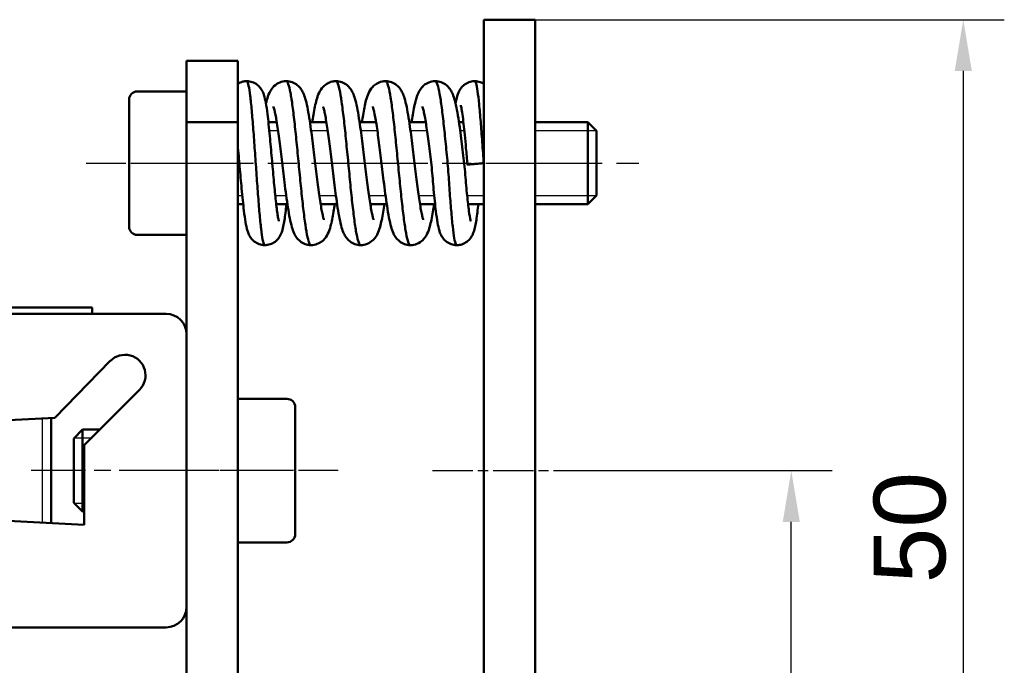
# Model space of a CAD drawing. Header units: millimetres. Extents: x 9 to 162, y 7 to 153.
# Tile 6 of 7: x 48 to 96, y 115 to 147. Entities that reach past the tile are written whole.
import ezdxf

# ---------------------------------------------------------------- set-up
doc = ezdxf.new("R2010")
doc.units = ezdxf.units.MM
doc.linetypes.add('CHAIN', pattern=[0.3543, 0.2362, -0.0295, 0.0591, -0.0295])
for name, color, linetype, lineweight, true_color in [('Bemaßungen(DIN)', 179, 'Continuous', 25, 0x262659), ('Gewinde(DIN)', 179, 'Continuous', 25, 0x262659), ('Mittellinie(DIN)', 179, 'CHAIN', 25, 0x262659), ('Sichtbare Kanten(DIN)', 179, 'Continuous', 50, 0x262659)]:
    doc.layers.add(name, color=color, linetype=linetype, lineweight=lineweight, true_color=true_color)
doc.styles.add('STANDARD-BSI~0', font='arial.ttf')
doc.dimstyles.new('Katalogzeichnungen', dxfattribs={"dimtxt": 3.5, "dimasz": 2.5, "dimexe": 2, "dimexo": 0, "dimgap": 0.8, "dimtad": 1, "dimrnd": 1e-08, "dimdsep": 46, "dimtxsty": 'STANDARD-BSI~0', "dimcen": 0.09, "dimdle": 10, "dimclrd": 250, "dimclre": 250, "dimclrt": 250, "dimazin": 2, "dimtfac": 1, "dimtmove": 0, "dimatfit": 3, "dimfxl": 1, "dimtolj": 1, "dimtzin": 0, "dimlwd": 25, "dimlwe": 25, "dimarcsym": 0})

# ---------------------------------------------------------------- blocks, each defined once
blk = doc.blocks.new('*D11')
at = {"layer": 'Bemaßungen(DIN)', "color": 250, "linetype": 'Continuous', "lineweight": 25, "true_color": 0x3f3f3f, "transparency": 16777216}
for p, q in [((73.596, 146.512), (96.486, 146.512)), ((94.486, 144.012), (94.486, 99.012)), ((68.596, 96.512), (96.486, 96.512))]:
    blk.add_line(p, q, dxfattribs=at)
at = {"layer": 'Bemaßungen(DIN)', "color": 250, "linetype": 'Continuous', "true_color": 0x3f3f3f, "transparency": 16777216}
for points in [[(94.069, 144.012), (94.903, 144.012), (94.486, 146.512)], [(94.069, 99.012), (94.903, 99.012), (94.486, 96.512)]]:
    blk.add_solid(points, dxfattribs=at)
at = {"layer": 'Defpoints', "color": 0, "linetype": 'Continuous', "transparency": 16777216}
for p in [(73.596, 146.512), (68.596, 96.512), (94.486, 96.512)]:
    blk.add_point(p, dxfattribs=at)
at = {"layer": 'Bemaßungen(DIN)', "color": 250, "linetype": 'Continuous', "lineweight": 25, "true_color": 0x3f3f3f, "transparency": 16777216, "insert": (90.112, 119.011), "char_height": 3.5, "attachment_point": 1, "rotation": 90, "style": 'STANDARD-BSI~0'}
blk.add_mtext('\\A1;50', dxfattribs=at)
blk = doc.blocks.new('*D12')
at = {"layer": 'Bemaßungen(DIN)', "color": 250, "linetype": 'Continuous', "lineweight": 25, "true_color": 0x3f3f3f, "transparency": 16777216}
for p, q in [((76.096, 124.512), (88.096, 124.512)), ((86.096, 99.012), (86.096, 122.012)), ((68.596, 96.512), (88.096, 96.512))]:
    blk.add_line(p, q, dxfattribs=at)
at = {"layer": 'Bemaßungen(DIN)', "color": 250, "linetype": 'Continuous', "true_color": 0x3f3f3f, "transparency": 16777216}
for points in [[(85.679, 122.012), (86.512, 122.012), (86.096, 124.512)], [(85.679, 99.012), (86.512, 99.012), (86.096, 96.512)]]:
    blk.add_solid(points, dxfattribs=at)
at = {"layer": 'Defpoints', "color": 0, "linetype": 'Continuous', "transparency": 16777216}
for p in [(76.096, 124.512), (86.096, 124.512), (68.596, 96.512)]:
    blk.add_point(p, dxfattribs=at)
at = {"layer": 'Bemaßungen(DIN)', "color": 250, "linetype": 'Continuous', "lineweight": 25, "true_color": 0x3f3f3f, "transparency": 16777216, "insert": (81.722, 107.972), "char_height": 3.5, "attachment_point": 1, "rotation": 90, "style": 'STANDARD-BSI~0'}
blk.add_mtext('\\A1;28', dxfattribs=at)

msp = doc.modelspace()

# ---------------------------------------------------------------- linework, layer by layer
at = {"layer": 'Gewinde(DIN)'}
for p, q in [((59.096, 141.094), (59.096, 141.094)), ((61.06, 141.094), (60.635, 141.094)), ((63.483, 141.094), (62.675, 141.094)), ((65.906, 141.094), (65.098, 141.094)), ((68.329, 141.094), (67.521, 141.094)), ((70.147, 141.094), (69.944, 141.094)), ((76.584, 141.094), (73.596, 141.094)), ((59.096, 137.93), (59.317, 137.93)), ((60.925, 137.93), (61.459, 137.93)), ((63.074, 137.93), (63.882, 137.93)), ((65.497, 137.93), (66.305, 137.93)), ((67.92, 137.93), (68.677, 137.93)), ((70.284, 137.93), (71.096, 137.93)), ((73.596, 137.93), (76.584, 137.93)), ((49.578, 121.968), (49.578, 127.057)), ((51.942, 126.094), (51.107, 126.094)), ((51.107, 122.93), (51.596, 122.93))]:
    msp.add_line(p, q, dxfattribs=at)
at = {"layer": 'Mittellinie(DIN)', "linetype": 'CHAIN', "ltscale": 8.222835}
for p, q in [((51.696, 139.512), (59.096, 139.512)), ((63.996, 124.512), (56.596, 124.512)), ((63.996, 124.512), (56.596, 124.512))]:
    msp.add_line(p, q, dxfattribs=at)
at = {"layer": 'Mittellinie(DIN)', "linetype": 'CHAIN', "ltscale": 23.990969}
msp.add_line((54.196, 139.512), (78.666, 139.512), dxfattribs=at)
at = {"layer": 'Mittellinie(DIN)', "linetype": 'CHAIN', "ltscale": 13.857306}
msp.add_line((61.496, 124.512), (49.025, 124.512), dxfattribs=at)
msp.add_line((61.496, 124.512), (49.025, 124.512), dxfattribs=at)
at = {"layer": 'Mittellinie(DIN)', "linetype": 'CHAIN', "ltscale": 8.333956}
msp.add_line((68.596, 124.512), (76.096, 124.512), dxfattribs=at)
at = {"layer": 'Sichtbare Kanten(DIN)'}
for p, q in [((71.096, 141.512), (71.096, 146.512)), ((73.596, 146.512), (71.096, 146.512)), ((73.596, 146.512), (73.596, 141.512)), ((56.596, 144.512), (56.596, 141.512)), ((59.096, 144.512), (56.596, 144.512)), ((59.096, 141.512), (59.096, 144.512)), ((54.196, 143.012), (56.596, 143.012)), ((53.796, 136.412), (53.796, 142.612)), ((56.596, 141.512), (59.096, 141.512)), ((56.596, 141.512), (56.596, 107.512)), ((59.096, 141.512), (59.096, 141.512)), ((59.096, 141.512), (59.096, 107.512)), ((60.591, 141.512), (60.997, 141.512)), ((62.616, 141.512), (63.42, 141.512)), ((65.039, 141.512), (65.843, 141.512)), ((67.461, 141.512), (68.266, 141.512)), ((69.884, 141.512), (70.102, 141.512)), ((71.096, 141.512), (71.096, 101.512)), ((73.596, 141.512), (73.596, 101.512)), ((73.596, 141.512), (76.166, 141.512)), ((76.166, 137.512), (76.166, 141.512)), ((76.596, 141.083), (76.166, 141.512)), ((76.596, 141.083), (76.596, 137.942)), ((76.596, 137.942), (76.166, 137.512)), ((59.096, 137.512), (59.36, 137.512)), ((60.97, 137.512), (61.519, 137.512)), ((63.137, 137.512), (63.942, 137.512)), ((65.56, 137.512), (66.364, 137.512)), ((67.983, 137.512), (68.72, 137.512)), ((70.33, 137.512), (71.096, 137.512)), ((73.596, 137.512), (76.166, 137.512)), ((54.196, 136.012), (56.596, 136.012)), ((43.596, 132.162), (55.596, 132.162)), ((43.996, 132.462), (51.996, 132.462)), ((51.996, 132.462), (51.996, 132.162)), ((50.171, 127.088), (52.88, 129.861)), ((54.303, 128.455), (51.596, 125.748)), ((61.496, 128.012), (59.096, 128.012)), ((61.896, 127.612), (61.896, 121.412)), ((45.622, 126.849), (50.171, 127.088)), ((49.996, 127.078), (49.996, 121.946)), ((51.096, 126.083), (51.525, 126.512)), ((51.525, 126.512), (51.525, 122.512)), ((52.36, 126.512), (51.525, 126.512)), ((51.096, 122.942), (51.096, 126.083)), ((51.596, 125.748), (51.596, 121.862)), ((51.096, 122.942), (51.525, 122.512)), ((51.596, 122.512), (51.525, 122.512)), ((51.596, 121.862), (45.622, 122.175)), ((61.496, 121.012), (59.096, 121.012)), ((55.596, 116.862), (43.596, 116.862))]:
    msp.add_line(p, q, dxfattribs=at)
for centre, radius, start, end in [((54.196, 142.612), 0.4, 90, 180), ((54.196, 136.412), 0.4, 180, 270), ((55.596, 131.162), 1, 0, 90), ((53.596, 129.162), 1, 315, 135.667), ((61.496, 127.612), 0.4, 0, 90), ((61.496, 121.412), 0.4, 270, 0), ((55.596, 117.862), 1, 270, 0)]:
    msp.add_arc(centre, radius, start, end, dxfattribs=at)
for points, knots in [([(59.096, 143.384), (59.172, 143.432), (59.26, 143.469), (59.41, 143.504), (59.472, 143.511), (59.533, 143.511)], [0.00000216, 0.00000216, 0.00000216, 0.00000216, 0.02974063, 0.02974063, 0.04909665, 0.04909665, 0.04909665, 0.04909665]), ([(59.533, 143.511), (59.624, 143.512), (59.717, 143.496), (59.891, 143.437), (59.973, 143.392), (60.11, 143.286), (60.167, 143.225), (60.255, 143.107), (60.287, 143.05), (60.338, 142.941), (60.357, 142.889), (60.413, 142.715), (60.439, 142.594), (60.493, 142.295), (60.519, 142.114), (60.584, 141.602), (60.622, 141.232), (60.692, 140.493), (60.725, 140.124), (60.788, 139.4), (60.82, 139.037), (60.881, 138.367), (60.912, 138.049), (60.971, 137.495), (61, 137.249), (61.041, 136.971), (61.054, 136.894), (61.076, 136.776), (61.086, 136.732), (61.097, 136.687), (61.1, 136.676), (61.1, 136.676)], [0, 0, 0, 0, 0.0289953, 0.0289953, 0.0585899, 0.0585899, 0.0875667, 0.0875667, 0.1162194, 0.1162194, 0.1491562, 0.1491562, 0.2286912, 0.2286912, 0.3153861, 0.3153861, 0.4452961, 0.4452961, 0.5563493, 0.5563493, 0.6634463, 0.6634463, 0.7665842, 0.7665842, 0.8682857, 0.8682857, 0.9149422, 0.9149422, 0.9562805, 0.9562805, 0.9829118, 0.9829118, 0.9829118, 0.9829118]), ([(60.413, 135.514), (60.403, 135.514), (60.368, 135.539), (60.334, 135.656), (60.283, 135.919), (60.232, 136.275), (60.182, 136.783), (60.131, 137.356), (60.081, 137.987), (60.03, 138.689), (59.98, 139.409), (59.929, 140.135), (59.879, 140.831), (59.828, 141.492), (59.778, 142.105), (59.727, 142.596), (59.677, 143.008), (59.626, 143.335), (59.576, 143.48), (59.545, 143.509), (59.539, 143.511), (59.533, 143.511)], [95.984384, 95.984384, 95.984384, 95.984384, 96.314536, 97.182235, 97.182235, 98.049933, 98.917632, 98.917632, 99.78533, 100.653029, 100.653029, 101.520727, 102.388426, 102.388426, 103.256125, 104.123823, 104.123823, 104.991522, 105.85922, 105.85922, 106.060805, 106.060805, 106.060805, 106.060805]), ([(59.533, 143.511), (59.539, 143.511), (59.545, 143.509), (59.576, 143.48), (59.626, 143.335), (59.677, 143.008), (59.727, 142.596), (59.778, 142.105), (59.828, 141.492), (59.879, 140.831), (59.929, 140.135), (59.98, 139.409), (60.03, 138.689), (60.081, 137.987), (60.131, 137.356), (60.182, 136.783), (60.232, 136.275), (60.283, 135.919), (60.334, 135.656), (60.368, 135.539), (60.403, 135.514), (60.413, 135.514)], [-106.060805, -106.060805, -106.060805, -106.060805, -105.85922, -105.85922, -104.991522, -104.123823, -104.123823, -103.256125, -102.388426, -102.388426, -101.520727, -100.653029, -100.653029, -99.78533, -98.917632, -98.917632, -98.049933, -97.182235, -97.182235, -96.314536, -95.984384, -95.984384, -95.984384, -95.984384]), ([(60.47, 142.422), (60.498, 142.544), (60.529, 142.656), (60.607, 142.885), (60.655, 143.009), (60.816, 143.226), (60.899, 143.311), (61.09, 143.432), (61.191, 143.474), (61.35, 143.506), (61.405, 143.511), (61.459, 143.511)], [0.8774742, 0.8774742, 0.8774742, 0.8774742, 0.9414458, 0.9414458, 1.0160464, 1.0160464, 1.0597592, 1.0597592, 1.0956143, 1.0956143, 1.1134547, 1.1134547, 1.1134547, 1.1134547]), ([(61.459, 143.511), (61.556, 143.512), (61.656, 143.494), (61.839, 143.429), (61.923, 143.381), (62.064, 143.269), (62.123, 143.205), (62.219, 143.075), (62.255, 143.009), (62.33, 142.852), (62.36, 142.762), (62.464, 142.412), (62.523, 142.103), (62.612, 141.544), (62.64, 141.35), (62.715, 140.804), (62.762, 140.425), (62.852, 139.687), (62.896, 139.319), (62.981, 138.624), (63.024, 138.288), (63.106, 137.703), (63.147, 137.441), (63.203, 137.137), (63.221, 137.051), (63.252, 136.913), (63.266, 136.858), (63.287, 136.785), (63.296, 136.763), (63.299, 136.754), (63.299, 136.753), (63.299, 136.753)], [0, 0, 0, 0, 0.0323692, 0.0323692, 0.0651177, 0.0651177, 0.0982353, 0.0982353, 0.1355117, 0.1355117, 0.1924078, 0.1924078, 0.3406873, 0.3406873, 0.4107086, 0.4107086, 0.527473, 0.527473, 0.6357068, 0.6357068, 0.7418282, 0.7418282, 0.8428002, 0.8428002, 0.8894576, 0.8894576, 0.9315225, 0.9315225, 0.9659196, 0.9659196, 0.9732235, 0.9732235, 0.9732235, 0.9732235]), ([(62.67, 135.514), (62.647, 135.514), (62.624, 135.535), (62.567, 135.64), (62.498, 135.865), (62.428, 136.261), (62.359, 136.736), (62.29, 137.282), (62.22, 137.932), (62.151, 138.619), (62.082, 139.331), (62.012, 140.052), (61.943, 140.756), (61.874, 141.433), (61.804, 142.019), (61.735, 142.54), (61.666, 142.988), (61.596, 143.273), (61.527, 143.464), (61.493, 143.511), (61.459, 143.511)], [75.789522, 75.789522, 75.789522, 75.789522, 76.35747, 76.35747, 77.225169, 78.092867, 78.092867, 78.960566, 79.828264, 79.828264, 80.695963, 81.563661, 81.563661, 82.43136, 83.299058, 83.299058, 84.166757, 85.034455, 85.034455, 85.895113, 85.895113, 85.895113, 85.895113]), ([(61.459, 143.511), (61.493, 143.511), (61.527, 143.464), (61.596, 143.273), (61.666, 142.988), (61.735, 142.54), (61.804, 142.019), (61.874, 141.433), (61.943, 140.756), (62.012, 140.052), (62.082, 139.331), (62.151, 138.619), (62.22, 137.932), (62.29, 137.282), (62.359, 136.736), (62.428, 136.261), (62.498, 135.865), (62.567, 135.64), (62.624, 135.535), (62.647, 135.514), (62.67, 135.514)], [-85.895113, -85.895113, -85.895113, -85.895113, -85.034455, -85.034455, -84.166757, -83.299058, -83.299058, -82.43136, -81.563661, -81.563661, -80.695963, -79.828264, -79.828264, -78.960566, -78.092867, -78.092867, -77.225169, -76.35747, -76.35747, -75.789522, -75.789522, -75.789522, -75.789522]), ([(62.73, 141.512), (62.749, 141.64), (62.768, 141.762), (62.834, 142.155), (62.882, 142.393), (62.97, 142.715), (63.005, 142.824), (63.105, 143.039), (63.169, 143.152), (63.322, 143.303), (63.377, 143.347), (63.518, 143.434), (63.61, 143.472), (63.764, 143.504), (63.823, 143.511), (63.881, 143.511)], [0.73198, 0.73198, 0.73198, 0.73198, 0.7789334, 0.7789334, 0.8938552, 0.8938552, 0.9631325, 0.9631325, 1.0218636, 1.0218636, 1.0466783, 1.0466783, 1.0795111, 1.0795111, 1.0987139, 1.0987139, 1.0987139, 1.0987139]), ([(65.093, 135.513), (65.06, 135.513), (64.992, 135.607), (64.924, 135.878), (64.854, 136.242), (64.785, 136.69), (64.716, 137.27), (64.646, 137.903), (64.577, 138.579), (64.508, 139.299), (64.438, 140.02), (64.369, 140.733), (64.3, 141.388), (64.23, 141.994), (64.161, 142.54), (64.092, 142.945), (64.022, 143.263), (63.964, 143.454), (63.905, 143.511), (63.881, 143.511)], [55.566486, 55.566486, 55.566486, 55.566486, 56.400404, 57.268103, 57.268103, 58.135801, 59.0035, 59.0035, 59.871198, 60.738897, 60.738897, 61.606595, 62.474294, 62.474294, 63.341992, 64.209691, 64.209691, 65.077389, 65.680172, 65.680172, 65.680172, 65.680172]), ([(63.881, 143.511), (63.905, 143.511), (63.964, 143.454), (64.022, 143.263), (64.092, 142.945), (64.161, 142.54), (64.23, 141.994), (64.3, 141.388), (64.369, 140.733), (64.438, 140.02), (64.508, 139.299), (64.577, 138.579), (64.646, 137.903), (64.716, 137.27), (64.785, 136.69), (64.854, 136.242), (64.924, 135.878), (64.992, 135.607), (65.06, 135.513), (65.093, 135.513)], [-65.680172, -65.680172, -65.680172, -65.680172, -65.077389, -64.209691, -64.209691, -63.341992, -62.474294, -62.474294, -61.606595, -60.738897, -60.738897, -59.871198, -59.0035, -59.0035, -58.135801, -57.268103, -57.268103, -56.400404, -55.566486, -55.566486, -55.566486, -55.566486]), ([(63.881, 143.511), (63.979, 143.511), (64.078, 143.494), (64.261, 143.429), (64.345, 143.381), (64.486, 143.27), (64.544, 143.207), (64.64, 143.078), (64.676, 143.012), (64.751, 142.855), (64.782, 142.764), (64.888, 142.409), (64.948, 142.092), (65.037, 141.525), (65.066, 141.327), (65.14, 140.784), (65.186, 140.415), (65.276, 139.681), (65.32, 139.307), (65.405, 138.613), (65.448, 138.282), (65.529, 137.7), (65.57, 137.44), (65.627, 137.134), (65.644, 137.046), (65.675, 136.91), (65.689, 136.857), (65.71, 136.787), (65.718, 136.765), (65.721, 136.756), (65.722, 136.755), (65.722, 136.755)], [0, 0, 0, 0, 0.0323425, 0.0323425, 0.0650528, 0.0650528, 0.0980759, 0.0980759, 0.1353291, 0.1353291, 0.1926529, 0.1926529, 0.3432156, 0.3432156, 0.4139537, 0.4139537, 0.5279944, 0.5279944, 0.6377395, 0.6377395, 0.742333, 0.742333, 0.8435777, 0.8435777, 0.8907262, 0.8907262, 0.9319766, 0.9319766, 0.9655625, 0.9655625, 0.973604, 0.973604, 0.973604, 0.973604]), ([(65.153, 141.512), (65.17, 141.629), (65.188, 141.741), (65.252, 142.124), (65.298, 142.361), (65.383, 142.686), (65.418, 142.797), (65.514, 143.015), (65.576, 143.13), (65.731, 143.291), (65.79, 143.341), (65.939, 143.433), (66.034, 143.472), (66.189, 143.505), (66.247, 143.511), (66.305, 143.511)], [0.7321524, 0.7321524, 0.7321524, 0.7321524, 0.7752167, 0.7752167, 0.8881197, 0.8881197, 0.9574178, 0.9574178, 1.018938, 1.018938, 1.0467684, 1.0467684, 1.080453, 1.080453, 1.0993973, 1.0993973, 1.0993973, 1.0993973]), ([(67.516, 135.514), (67.507, 135.514), (67.463, 135.53), (67.419, 135.623), (67.35, 135.864), (67.28, 136.198), (67.211, 136.687), (67.142, 137.244), (67.072, 137.859), (67.003, 138.553), (66.934, 139.267), (66.864, 139.99), (66.795, 140.691), (66.726, 141.36), (66.656, 141.985), (66.587, 142.495), (66.518, 142.928), (66.449, 143.279), (66.379, 143.452), (66.331, 143.504), (66.318, 143.511), (66.305, 143.511)], [35.343672, 35.343672, 35.343672, 35.343672, 35.57564, 36.443338, 36.443338, 37.311037, 38.178735, 38.178735, 39.046434, 39.914132, 39.914132, 40.781831, 41.649529, 41.649529, 42.517228, 43.384926, 43.384926, 44.252625, 45.120323, 45.120323, 45.452862, 45.452862, 45.452862, 45.452862]), ([(66.305, 143.511), (66.318, 143.511), (66.331, 143.504), (66.379, 143.452), (66.449, 143.279), (66.518, 142.928), (66.587, 142.495), (66.656, 141.985), (66.726, 141.36), (66.795, 140.691), (66.864, 139.99), (66.934, 139.267), (67.003, 138.553), (67.072, 137.859), (67.142, 137.244), (67.211, 136.687), (67.28, 136.198), (67.35, 135.864), (67.419, 135.623), (67.463, 135.53), (67.507, 135.514), (67.516, 135.514)], [-45.452862, -45.452862, -45.452862, -45.452862, -45.120323, -45.120323, -44.252625, -43.384926, -43.384926, -42.517228, -41.649529, -41.649529, -40.781831, -39.914132, -39.914132, -39.046434, -38.178735, -38.178735, -37.311037, -36.443338, -36.443338, -35.57564, -35.343672, -35.343672, -35.343672, -35.343672]), ([(66.305, 143.511), (66.402, 143.511), (66.502, 143.494), (66.685, 143.429), (66.769, 143.38), (66.911, 143.269), (66.969, 143.204), (67.064, 143.076), (67.099, 143.011), (67.172, 142.859), (67.202, 142.772), (67.307, 142.426), (67.367, 142.113), (67.456, 141.551), (67.485, 141.356), (67.56, 140.809), (67.607, 140.43), (67.697, 139.691), (67.741, 139.323), (67.826, 138.632), (67.868, 138.299), (67.951, 137.711), (67.992, 137.446), (68.049, 137.139), (68.066, 137.053), (68.098, 136.913), (68.112, 136.857), (68.133, 136.785), (68.141, 136.764), (68.144, 136.756), (68.144, 136.755), (68.144, 136.755)], [0, 0, 0, 0, 0.0322866, 0.0322866, 0.0649676, 0.0649676, 0.0980603, 0.0980603, 0.1344092, 0.1344092, 0.1896367, 0.1896367, 0.3394795, 0.3394795, 0.4100045, 0.4100045, 0.5269157, 0.5269157, 0.6352206, 0.6352206, 0.7400599, 0.7400599, 0.8425141, 0.8425141, 0.8890163, 0.8890163, 0.9315387, 0.9315387, 0.965265, 0.965265, 0.9720838, 0.9720838, 0.9720838, 0.9720838]), ([(67.576, 141.512), (67.595, 141.639), (67.614, 141.761), (67.68, 142.154), (67.727, 142.39), (67.815, 142.713), (67.849, 142.823), (67.951, 143.04), (68.016, 143.154), (68.17, 143.306), (68.226, 143.35), (68.37, 143.437), (68.464, 143.475), (68.617, 143.505), (68.672, 143.511), (68.727, 143.511)], [0.7316971, 0.7316971, 0.7316971, 0.7316971, 0.7783944, 0.7783944, 0.8932872, 0.8932872, 0.9626879, 0.9626879, 1.0216977, 1.0216977, 1.0471307, 1.0471307, 1.0804415, 1.0804415, 1.0986047, 1.0986047, 1.0986047, 1.0986047]), ([(68.727, 143.511), (68.825, 143.512), (68.925, 143.494), (69.107, 143.429), (69.191, 143.381), (69.332, 143.27), (69.39, 143.206), (69.487, 143.076), (69.523, 143.011), (69.597, 142.854), (69.628, 142.764), (69.734, 142.408), (69.794, 142.087), (69.885, 141.515), (69.913, 141.32), (69.987, 140.776), (70.033, 140.404), (70.124, 139.671), (70.163, 139.302), (70.222, 138.592), (70.252, 138.244), (70.313, 137.654), (70.342, 137.396), (70.397, 136.988), (70.425, 136.824), (70.453, 136.7), (70.461, 136.676), (70.461, 136.674), (70.461, 136.674), (70.461, 136.674)], [0, 0, 0, 0, 0.0323729, 0.0323729, 0.065086, 0.065086, 0.0981653, 0.0981653, 0.135422, 0.135422, 0.1923244, 0.1923244, 0.3443721, 0.3443721, 0.4143327, 0.4143327, 0.5290958, 0.5290958, 0.6376545, 0.6376545, 0.7469702, 0.7469702, 0.8466405, 0.8466405, 0.9431812, 0.9431812, 0.9825426, 0.9825426, 0.9834638, 0.9834638, 0.9834638, 0.9834638]), ([(69.772, 135.514), (69.759, 135.514), (69.745, 135.528), (69.706, 135.609), (69.656, 135.813), (69.605, 136.192), (69.555, 136.651), (69.53, 136.917), (69.479, 137.507), (69.453, 137.83), (69.405, 138.514), (69.384, 138.871), (69.328, 139.593), (69.291, 139.955), (69.22, 140.659), (69.186, 141.001), (69.117, 141.643), (69.083, 141.941), (69.013, 142.472), (68.979, 142.705), (68.909, 143.088), (68.875, 143.238), (68.805, 143.445), (68.768, 143.507), (68.73, 143.511), (68.727, 143.511)], [15.15413, 15.15413, 15.15413, 15.15413, 15.618573, 15.618573, 16.486272, 17.353971, 17.353971, 18.221669, 18.221669, 19.089368, 19.089368, 19.957066, 19.957066, 20.824765, 20.824765, 21.692463, 21.692463, 22.560162, 22.560162, 23.42786, 23.42786, 24.295559, 24.295559, 25.163257, 25.2379, 25.2379, 25.2379, 25.2379]), ([(68.727, 143.511), (68.73, 143.511), (68.768, 143.507), (68.805, 143.445), (68.875, 143.238), (68.909, 143.088), (68.979, 142.705), (69.013, 142.472), (69.083, 141.941), (69.117, 141.643), (69.186, 141.001), (69.22, 140.659), (69.291, 139.955), (69.328, 139.593), (69.384, 138.871), (69.405, 138.514), (69.453, 137.83), (69.479, 137.507), (69.53, 136.917), (69.555, 136.651), (69.605, 136.192), (69.656, 135.813), (69.706, 135.609), (69.745, 135.528), (69.759, 135.514), (69.772, 135.514)], [-25.2379, -25.2379, -25.2379, -25.2379, -25.163257, -24.295559, -24.295559, -23.42786, -23.42786, -22.560162, -22.560162, -21.692463, -21.692463, -20.824765, -20.824765, -19.957066, -19.957066, -19.089368, -19.089368, -18.221669, -18.221669, -17.353971, -17.353971, -16.486272, -15.618573, -15.618573, -15.15413, -15.15413, -15.15413, -15.15413]), ([(69.721, 142.423), (69.739, 142.525), (69.758, 142.617), (69.808, 142.817), (69.836, 142.924), (69.954, 143.134), (70.01, 143.214), (70.149, 143.344), (70.227, 143.398), (70.391, 143.473), (70.479, 143.497), (70.596, 143.51), (70.624, 143.511), (70.653, 143.511)], [0.8808185, 0.8808185, 0.8808185, 0.8808185, 0.9366082, 0.9366082, 1.0096465, 1.0096465, 1.0463675, 1.0463675, 1.0765624, 1.0765624, 1.1047231, 1.1047231, 1.1137457, 1.1137457, 1.1137457, 1.1137457]), ([(70.653, 143.511), (70.744, 143.512), (70.837, 143.496), (70.984, 143.446), (71.043, 143.418), (71.096, 143.385)], [0, 0, 0, 0, 0.02903264, 0.02903264, 0.04972757, 0.04972757, 0.04972757, 0.04972757]), ([(71.096, 139.513), (71.083, 139.655), (71.071, 139.816), (71.045, 140.172), (71.033, 140.353), (71.007, 140.717), (70.995, 140.889), (70.969, 141.216), (70.957, 141.376), (70.919, 141.845), (70.894, 142.131), (70.843, 142.633), (70.818, 142.849), (70.767, 143.195), (70.721, 143.434), (70.674, 143.511), (70.653, 143.511)], [0, 0, 0, 0, 0.433849, 0.433849, 0.867699, 0.867699, 1.301548, 1.301548, 1.735397, 1.735397, 2.603096, 2.603096, 3.470794, 3.470794, 4.338493, 5.073904, 5.073904, 5.073904, 5.073904]), ([(70.653, 143.511), (70.674, 143.511), (70.721, 143.434), (70.767, 143.195), (70.818, 142.849), (70.843, 142.633), (70.894, 142.131), (70.919, 141.845), (70.957, 141.376), (70.969, 141.216), (70.995, 140.889), (71.007, 140.717), (71.033, 140.353), (71.045, 140.172), (71.071, 139.816), (71.083, 139.655), (71.096, 139.513)], [-5.073904, -5.073904, -5.073904, -5.073904, -4.338493, -3.470794, -3.470794, -2.603096, -2.603096, -1.735397, -1.735397, -1.301548, -1.301548, -0.867699, -0.867699, -0.433849, -0.433849, 0, 0, 0, 0]), ([(71.096, 139.513), (71.096, 139.613), (71.096, 139.764), (71.096, 139.997), (71.096, 140.083), (71.096, 140.176), (71.096, 140.276), (71.096, 140.367), (71.096, 140.455), (71.096, 140.541), (71.096, 140.605), (71.096, 140.668), (71.096, 140.727), (71.096, 140.819), (71.096, 140.905), (71.096, 140.986), (71.096, 141.011), (71.096, 141.035), (71.096, 141.059), (71.096, 141.145), (71.096, 141.223), (71.096, 141.295), (71.096, 141.381), (71.096, 141.462), (71.096, 141.537), (71.096, 141.573), (71.096, 141.608), (71.096, 141.641), (71.096, 141.769), (71.096, 141.892), (71.096, 142.007), (71.096, 142.142), (71.096, 142.264), (71.096, 142.374), (71.096, 142.478), (71.096, 142.572), (71.096, 142.656), (71.096, 142.784), (71.096, 142.893), (71.096, 142.984), (71.096, 143.156), (71.096, 143.263), (71.096, 143.323), (71.096, 143.335), (71.096, 143.345), (71.096, 143.353), (71.096, 143.375), (71.096, 143.385), (71.096, 143.385)], [-19.457393, -19.457393, -19.457393, -19.457393, -18.269974, -18.269974, -18.269974, -17.835943, -17.835943, -17.835943, -17.373025, -17.373025, -17.373025, -17.025219, -17.025219, -17.025219, -16.619856, -16.619856, -16.619856, -16.532279, -16.532279, -16.532279, -16.214494, -16.214494, -16.214494, -15.939838, -15.939838, -15.939838, -15.809132, -15.809132, -15.809132, -15.403769, -15.403769, -15.403769, -14.987631, -14.987631, -14.987631, -14.593044, -14.593044, -14.593044, -14.095475, -14.095475, -14.095475, -13.160123, -13.160123, -13.160123, -12.971595, -12.971595, -12.971595, -12.572127, -12.572127, -12.572127, -12.572127]), ([(59.096, 142.881), (59.096, 142.88), (59.096, 142.88), (59.096, 142.88), (59.096, 142.848), (59.096, 142.815), (59.096, 142.781), (59.096, 142.706), (59.096, 142.627), (59.096, 142.546), (59.096, 142.483), (59.096, 142.418), (59.096, 142.353), (59.096, 142.179), (59.096, 142.004), (59.096, 141.838), (59.096, 141.823), (59.096, 141.808), (59.096, 141.793), (59.096, 141.618), (59.096, 141.452), (59.096, 141.302), (59.096, 141.149), (59.096, 141.012), (59.096, 140.895), (59.096, 140.873), (59.096, 140.853), (59.096, 140.832), (59.096, 140.762), (59.096, 140.699), (59.096, 140.645), (59.096, 140.627), (59.096, 140.609), (59.096, 140.593), (59.096, 140.557), (59.096, 140.526), (59.096, 140.499), (59.096, 140.475), (59.096, 140.454), (59.096, 140.437), (59.096, 140.426), (59.096, 140.417), (59.096, 140.41), (59.096, 140.401), (59.096, 140.393), (59.096, 140.388), (59.096, 140.383), (59.096, 140.379), (59.096, 140.378), (59.096, 140.378), (59.096, 140.378), (59.096, 140.378)], [-16.261173, -16.261173, -16.261173, -16.261173, -16.255972, -16.255972, -16.255972, -15.852444, -15.852444, -15.852444, -15.114365, -15.114365, -15.114365, -14.531407, -14.531407, -14.531407, -13.21037, -13.21037, -13.21037, -13.106301, -13.106301, -13.106301, -11.889333, -11.889333, -11.889333, -10.772179, -10.772179, -10.772179, -10.568296, -10.568296, -10.568296, -9.907778, -9.907778, -9.907778, -9.699741, -9.699741, -9.699741, -9.247259, -9.247259, -9.247259, -8.917, -8.917, -8.917, -8.75187, -8.75187, -8.75187, -8.586741, -8.586741, -8.586741, -8.421611, -8.421611, -8.421611, -8.382486, -8.382486, -8.382486, -8.382486]), ([(62.67, 135.514), (62.57, 135.514), (62.469, 135.533), (62.287, 135.6), (62.203, 135.65), (62.063, 135.762), (62.007, 135.825), (61.911, 135.957), (61.875, 136.025), (61.799, 136.189), (61.767, 136.285), (61.663, 136.647), (61.602, 136.97), (61.485, 137.724), (61.429, 138.147), (61.33, 138.943), (61.285, 139.318), (61.199, 140.036), (61.155, 140.389), (61.072, 141.019), (61.031, 141.308), (60.953, 141.784), (60.914, 141.982), (60.868, 142.169), (60.855, 142.214), (60.84, 142.259), (60.836, 142.27), (60.836, 142.27)], [0, 0, 0, 0, 0.0329042, 0.0329042, 0.0655249, 0.0655249, 0.098791, 0.098791, 0.1365959, 0.1365959, 0.1964556, 0.1964556, 0.3478965, 0.3478965, 0.4859092, 0.4859092, 0.5965211, 0.5965211, 0.7035483, 0.7035483, 0.805721, 0.805721, 0.9038012, 0.9038012, 0.9452677, 0.9452677, 0.9727306, 0.9727306, 0.9727306, 0.9727306]), ([(65.093, 135.513), (64.994, 135.514), (64.893, 135.532), (64.712, 135.599), (64.629, 135.648), (64.49, 135.759), (64.434, 135.821), (64.339, 135.949), (64.303, 136.015), (64.226, 136.177), (64.194, 136.272), (64.088, 136.632), (64.029, 136.952), (63.94, 137.519), (63.912, 137.713), (63.838, 138.253), (63.792, 138.625), (63.703, 139.358), (63.659, 139.73), (63.574, 140.42), (63.532, 140.75), (63.45, 141.333), (63.409, 141.594), (63.352, 141.897), (63.335, 141.982), (63.304, 142.117), (63.291, 142.17), (63.271, 142.237), (63.263, 142.257), (63.26, 142.266), (63.259, 142.267), (63.259, 142.267)], [0, 0, 0, 0, 0.0325855, 0.0325855, 0.0648995, 0.0648995, 0.0977427, 0.0977427, 0.1347282, 0.1347282, 0.1946524, 0.1946524, 0.3452901, 0.3452901, 0.4145259, 0.4145259, 0.5288699, 0.5288699, 0.6380375, 0.6380375, 0.7423027, 0.7423027, 0.8444187, 0.8444187, 0.8908841, 0.8908841, 0.9322838, 0.9322838, 0.965161, 0.965161, 0.9739478, 0.9739478, 0.9739478, 0.9739478]), ([(67.516, 135.514), (67.416, 135.514), (67.315, 135.533), (67.133, 135.6), (67.05, 135.649), (66.91, 135.761), (66.854, 135.825), (66.758, 135.956), (66.721, 136.023), (66.642, 136.193), (66.609, 136.293), (66.502, 136.675), (66.44, 137.017), (66.321, 137.797), (66.266, 138.22), (66.167, 139.015), (66.122, 139.392), (66.036, 140.103), (65.993, 140.449), (65.911, 141.07), (65.869, 141.356), (65.791, 141.823), (65.753, 142.016), (65.708, 142.188), (65.697, 142.227), (65.684, 142.262), (65.681, 142.269), (65.681, 142.269)], [0, 0, 0, 0, 0.032951, 0.032951, 0.0655986, 0.0655986, 0.0990538, 0.0990538, 0.1371919, 0.1371919, 0.1997577, 0.1997577, 0.3571633, 0.3571633, 0.493512, 0.493512, 0.604281, 0.604281, 0.7097637, 0.7097637, 0.8122673, 0.8122673, 0.9103066, 0.9103066, 0.9505197, 0.9505197, 0.9736306, 0.9736306, 0.9736306, 0.9736306]), ([(69.772, 135.514), (69.679, 135.514), (69.585, 135.531), (69.411, 135.593), (69.33, 135.639), (69.194, 135.746), (69.137, 135.807), (69.051, 135.927), (69.02, 135.985), (68.966, 136.101), (68.947, 136.157), (68.891, 136.338), (68.866, 136.462), (68.812, 136.771), (68.786, 136.958), (68.723, 137.474), (68.684, 137.839), (68.618, 138.567), (68.592, 138.931), (68.518, 139.645), (68.471, 140.003), (68.388, 140.662), (68.348, 140.972), (68.268, 141.509), (68.228, 141.747), (68.175, 142.01), (68.159, 142.082), (68.132, 142.186), (68.121, 142.223), (68.108, 142.26), (68.105, 142.269), (68.105, 142.269)], [0, 0, 0, 0, 0.0295344, 0.0295344, 0.0591024, 0.0591024, 0.0884596, 0.0884596, 0.1175947, 0.1175947, 0.1533837, 0.1533837, 0.2344892, 0.2344892, 0.3220238, 0.3220238, 0.4487494, 0.4487494, 0.5579021, 0.5579021, 0.664225, 0.664225, 0.7659709, 0.7659709, 0.8655034, 0.8655034, 0.910771, 0.910771, 0.9486634, 0.9486634, 0.9732659, 0.9732659, 0.9732659, 0.9732659]), ([(70.299, 139.442), (70.275, 139.713), (70.252, 139.986), (70.208, 140.47), (70.188, 140.685), (70.149, 141.082), (70.13, 141.265), (70.092, 141.6), (70.073, 141.753), (70.037, 142.016), (70.019, 142.129), (69.995, 142.252), (69.988, 142.286), (69.977, 142.328), (69.974, 142.341), (69.972, 142.346), (69.972, 142.347), (69.972, 142.347)], [0, 0, 0, 0, 0.0815463, 0.0815463, 0.1505003, 0.1505003, 0.2159383, 0.2159383, 0.281414, 0.281414, 0.3469918, 0.3469918, 0.379631, 0.379631, 0.4045009, 0.4045009, 0.4109244, 0.4109244, 0.4109244, 0.4109244]), ([(59.096, 140.936), (59.096, 141.047), (59.096, 141.169), (59.096, 141.292), (59.096, 141.299), (59.096, 141.306), (59.096, 141.313), (59.096, 141.411), (59.096, 141.511), (59.096, 141.605), (59.096, 141.645), (59.096, 141.683), (59.096, 141.72), (59.096, 141.731), (59.096, 141.742), (59.096, 141.753), (59.096, 141.801), (59.096, 141.846), (59.096, 141.886), (59.096, 141.92), (59.096, 141.95), (59.096, 141.975), (59.096, 141.981), (59.096, 141.987), (59.096, 141.992), (59.096, 142.022), (59.096, 142.042), (59.096, 142.049), (59.096, 142.05), (59.096, 142.051), (59.096, 142.051)], [-6.113433, -6.113433, -6.113433, -6.113433, -5.327806, -5.327806, -5.327806, -5.284148, -5.284148, -5.284148, -4.62363, -4.62363, -4.62363, -4.371233, -4.371233, -4.371233, -4.29337, -4.29337, -4.29337, -3.963111, -3.963111, -3.963111, -3.699388, -3.699388, -3.699388, -3.632852, -3.632852, -3.632852, -3.302593, -3.302593, -3.302593, -3.23109, -3.23109, -3.23109, -3.23109]), ([(71.096, 141.512), (71.096, 141.476), (71.096, 141.438), (71.096, 141.399), (71.096, 141.374), (71.096, 141.349), (71.096, 141.323), (71.096, 141.303), (71.096, 141.283), (71.096, 141.263), (71.096, 141.211), (71.096, 141.154), (71.096, 141.093), (71.096, 141.027), (71.096, 140.958), (71.096, 140.886), (71.096, 140.861), (71.096, 140.835), (71.096, 140.808), (71.096, 140.756), (71.096, 140.698), (71.096, 140.636), (71.096, 140.595), (71.096, 140.553), (71.096, 140.511), (71.096, 140.463), (71.096, 140.416), (71.096, 140.369), (71.096, 140.32), (71.096, 140.266), (71.096, 140.208), (71.096, 140.184), (71.096, 140.159), (71.096, 140.132), (71.096, 140.112), (71.096, 140.044), (71.096, 139.917), (71.096, 139.91), (71.096, 139.904), (71.096, 139.898), (71.096, 139.826), (71.096, 139.762), (71.096, 139.713), (71.096, 139.64), (71.096, 139.572), (71.096, 139.513)], [-2.021265, -2.021265, -2.021265, -2.021265, -1.824131, -1.824131, -1.824131, -1.70892, -1.70892, -1.70892, -1.621449, -1.621449, -1.621449, -1.418768, -1.418768, -1.418768, -1.216087, -1.216087, -1.216087, -1.146437, -1.146437, -1.146437, -1.013406, -1.013406, -1.013406, -0.919445, -0.919445, -0.919445, -0.810725, -0.810725, -0.810725, -0.666778, -0.666778, -0.666778, -0.608044, -0.608044, -0.608044, -0.405362, -0.405362, -0.405362, -0.389017, -0.389017, -0.389017, -0.202681, -0.202681, -0.202681, -0.00015, -0.00015, -0.00015, -0.00015]), ([(59.096, 140.648), (59.096, 140.668), (59.096, 140.689), (59.096, 140.711), (59.096, 140.739), (59.096, 140.768), (59.096, 140.798)], [-6.8810695, -6.8810695, -6.8810695, -6.8810695, -6.6930466, -6.6930466, -6.6930466, -6.4555975, -6.4555975, -6.4555975, -6.4555975]), ([(60.413, 135.514), (60.32, 135.514), (60.225, 135.531), (60.052, 135.593), (59.971, 135.639), (59.835, 135.745), (59.779, 135.806), (59.693, 135.924), (59.662, 135.982), (59.607, 136.099), (59.587, 136.157), (59.529, 136.345), (59.503, 136.476), (59.448, 136.797), (59.422, 136.987), (59.358, 137.512), (59.321, 137.882), (59.252, 138.616), (59.219, 138.983), (59.157, 139.694), (59.126, 140.047), (59.096, 140.378)], [0, 0, 0, 0, 0.0295509, 0.0295509, 0.0591216, 0.0591216, 0.0884542, 0.0884542, 0.1176252, 0.1176252, 0.1543931, 0.1543931, 0.2389795, 0.2389795, 0.3269656, 0.3269656, 0.4541137, 0.4541137, 0.5639267, 0.5639267, 0.6682463, 0.6682463, 0.6682463, 0.6682463]), ([(71.096, 139.512), (70.939, 139.499), (70.627, 139.471), (70.316, 139.444), (70.268, 139.44), (70.473, 139.458), (70.783, 139.485), (70.991, 139.503), (71.096, 139.513)], [0, 0, 0, 0, 0.589049, 1.178097, 1.767146, 2.356194, 2.748894, 3.141593, 3.141593, 3.141593, 3.141593]), ([(71.096, 139.513), (70.953, 139.5), (70.821, 139.488), (70.697, 139.477), (70.574, 139.467), (70.477, 139.458), (70.406, 139.452), (70.334, 139.445), (70.299, 139.442), (70.299, 139.442), (70.299, 139.442), (70.334, 139.445), (70.406, 139.452), (70.477, 139.458), (70.574, 139.467), (70.697, 139.477), (70.821, 139.488), (70.953, 139.5), (71.096, 139.512)], [-3.141593, -3.141593, -3.141593, -3.141593, -2.617994, -2.617994, -2.617994, -2.094395, -2.094395, -2.094395, -1.570796, -1.570796, -1.570796, -1.047198, -1.047198, -1.047198, -0.523599, -0.523599, -0.523599, 0, 0, 0, 0]), ([(61.471, 137.512), (61.459, 137.399), (61.446, 137.291), (61.401, 136.918), (61.368, 136.687), (61.309, 136.386), (61.286, 136.288), (61.239, 136.141), (61.222, 136.093), (61.182, 136.005), (61.161, 135.966), (61.113, 135.887), (61.086, 135.849), (61.001, 135.75), (60.934, 135.689), (60.782, 135.594), (60.696, 135.557), (60.543, 135.521), (60.478, 135.514), (60.413, 135.514)], [0.7307952, 0.7307952, 0.7307952, 0.7307952, 0.7726717, 0.7726717, 0.8842727, 0.8842727, 0.9488722, 0.9488722, 0.9787495, 0.9787495, 0.9996731, 0.9996731, 1.0180958, 1.0180958, 1.0481107, 1.0481107, 1.0775094, 1.0775094, 1.0980516, 1.0980516, 1.0980516, 1.0980516]), ([(63.827, 137.512), (63.808, 137.385), (63.789, 137.263), (63.723, 136.872), (63.676, 136.636), (63.588, 136.309), (63.552, 136.197), (63.45, 135.981), (63.384, 135.867), (63.229, 135.717), (63.177, 135.676), (63.032, 135.587), (62.927, 135.546), (62.769, 135.518), (62.719, 135.514), (62.67, 135.514)], [0.7305649, 0.7305649, 0.7305649, 0.7305649, 0.7774001, 0.7774001, 0.8914381, 0.8914381, 0.9621241, 0.9621241, 1.0211806, 1.0211806, 1.045286, 1.045286, 1.0816714, 1.0816714, 1.0981707, 1.0981707, 1.0981707, 1.0981707]), ([(66.25, 137.512), (66.23, 137.375), (66.209, 137.245), (66.142, 136.848), (66.094, 136.613), (66.004, 136.289), (65.968, 136.178), (65.887, 136.012), (65.859, 135.963), (65.788, 135.859), (65.742, 135.802), (65.611, 135.68), (65.515, 135.615), (65.309, 135.534), (65.2, 135.513), (65.093, 135.513)], [0.7309333, 0.7309333, 0.7309333, 0.7309333, 0.7812467, 0.7812467, 0.8955687, 0.8955687, 0.9667452, 0.9667452, 0.9949523, 0.9949523, 1.0242191, 1.0242191, 1.063296, 1.063296, 1.0986441, 1.0986441, 1.0986441, 1.0986441]), ([(68.673, 137.512), (68.654, 137.383), (68.634, 137.26), (68.567, 136.863), (68.52, 136.624), (68.43, 136.299), (68.395, 136.189), (68.316, 136.025), (68.289, 135.974), (68.218, 135.868), (68.173, 135.811), (68.042, 135.685), (67.945, 135.619), (67.735, 135.535), (67.624, 135.514), (67.516, 135.514)], [0.7306874, 0.7306874, 0.7306874, 0.7306874, 0.7781878, 0.7781878, 0.8939495, 0.8939495, 0.9638161, 0.9638161, 0.9925119, 0.9925119, 1.0219479, 1.0219479, 1.0619944, 1.0619944, 1.0979498, 1.0979498, 1.0979498, 1.0979498]), ([(70.831, 137.512), (70.828, 137.481), (70.824, 137.45), (70.789, 137.133), (70.756, 136.88), (70.684, 136.44), (70.656, 136.271), (70.552, 136.027), (70.53, 135.981), (70.475, 135.891), (70.445, 135.848), (70.354, 135.744), (70.286, 135.684), (70.133, 135.59), (70.046, 135.554), (69.896, 135.52), (69.834, 135.514), (69.772, 135.514)], [0.3012618, 0.3012618, 0.3012618, 0.3012618, 0.3128779, 0.3128779, 0.4225995, 0.4225995, 0.5435247, 0.5435247, 0.5688016, 0.5688016, 0.5897254, 0.5897254, 0.6200746, 0.6200746, 0.6494395, 0.6494395, 0.6689743, 0.6689743, 0.6689743, 0.6689743])]:
    msp.add_open_spline(points, degree=3, knots=knots, dxfattribs=at)
for points in [[(59.096, 142.051), (59.096, 142.051), (59.096, 142.051), (59.096, 142.051)], [(71.096, 142.051), (71.096, 142.051), (71.096, 142.051), (71.096, 142.051)]]:
    msp.add_open_spline(points, degree=3, dxfattribs=at)

# ---------------------------------------------------------------- dimensions: what is measured, and where the dimension line sits
at = {"layer": 'Bemaßungen(DIN)', "color": 250, "linetype": 'Continuous', "lineweight": 25, "true_color": 0x3f3f3f}
for base, p1, p2, picture, middle in [((94.486, 96.512), (73.596, 146.512), (68.596, 96.512), '*D11', (94.486, 121.512)), ((86.096, 124.512), (68.596, 96.512), (76.096, 124.512), '*D12', (86.096, 110.512))]:
    dim = msp.add_linear_dim(base=base, p1=p1, p2=p2, angle=90, dimstyle='Katalogzeichnungen', override={"dimgap": 0.8, "dimdec": 2, "dimtol": 0, "dimlim": 0, "dimtp": 0, "dimtm": 0, "dimtdec": 2, "dimtofl": 0, "dimatfit": 1}, dxfattribs=at)
    dim.commit()
    dim.dimension.update_dxf_attribs({"geometry": picture, "text_midpoint": middle, "dimtype": 160})

doc.saveas('drawing.dxf')
